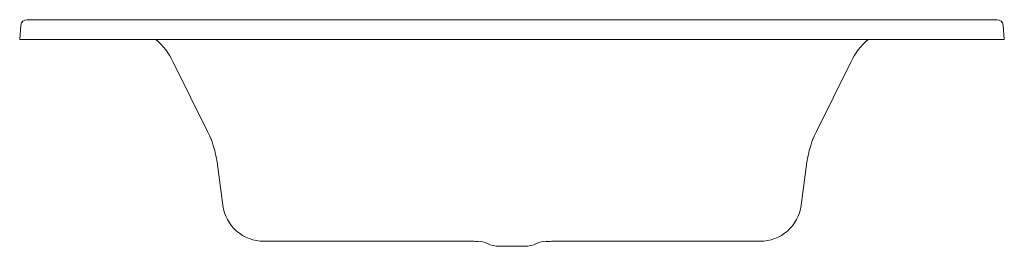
# Model space of a CAD drawing. Header units: millimetres. Extents: x 1310.42 to 1312.41, y 3711.03 to 3711.48.
import ezdxf

# ---------------------------------------------------------------- set-up
doc = ezdxf.new("R2010")
doc.units = ezdxf.units.MM
doc.layers.add('SANINDUSA', color=3, linetype='Continuous')

msp = doc.modelspace()

# ---------------------------------------------------------------- linework, layer by layer
at = {"layer": 'SANINDUSA', "lineweight": 0}
for p, q in [((1310.426, 3711.471), (1310.4234, 3711.442)), ((1310.4379, 3711.482), (1310.6024, 3711.482)), ((1310.6024, 3711.482), (1312.2313, 3711.482)), ((1312.2313, 3711.482), (1312.3958, 3711.482)), ((1312.4078, 3711.471), (1312.4103, 3711.442)), ((1310.4234, 3711.442), (1310.4274, 3711.442)), ((1310.4274, 3711.442), (1312.1353, 3711.442)), ((1312.1353, 3711.442), (1312.4103, 3711.442)), ((1310.7332, 3711.3967), (1310.803, 3711.2558)), ((1312.1005, 3711.3967), (1312.0307, 3711.2558)), ((1310.8216, 3711.195), (1310.8333, 3711.1084)), ((1312.0121, 3711.195), (1312.0005, 3711.1084)), ((1310.9165, 3711.0356), (1311.3385, 3711.0356)), ((1311.4965, 3711.0356), (1311.9172, 3711.0356)), ((1311.3909, 3711.0256), (1311.4429, 3711.0256))]:
    msp.add_line(p, q, dxfattribs=at)
for centre, radius, start, end in [((1310.4379, 3711.47), 0.012, 90, 175), ((1312.3958, 3711.47), 0.012, 5, 90), ((1310.6024, 3711.332), 0.146, 26.3383, 48.8879), ((1312.2313, 3711.332), 0.146, 131.1121, 153.6617), ((1310.6274, 3711.1688), 0.196, 7.674, 26.3383), ((1312.2064, 3711.1688), 0.196, 153.6617, 172.326), ((1310.9165, 3711.1196), 0.084, 187.674, 270), ((1311.9172, 3711.1196), 0.084, 270, 352.326), ((1311.4033, 3721.5394), 10.504, 269.64628, 269.69674), ((1311.3474, 3710.9896), 0.046, 64.2627, 89.7035), ((1311.3909, 3711.0796), 0.054, 244.2627, 270), ((1311.4429, 3711.0796), 0.054, 270, 295.7373), ((1311.4863, 3710.9896), 0.046, 90.2965, 115.7373), ((1311.4317, 3721.5394), 10.504, 270.29653, 270.35372)]:
    msp.add_arc(centre, radius, start, end, dxfattribs=at)

doc.saveas('drawing.dxf')
